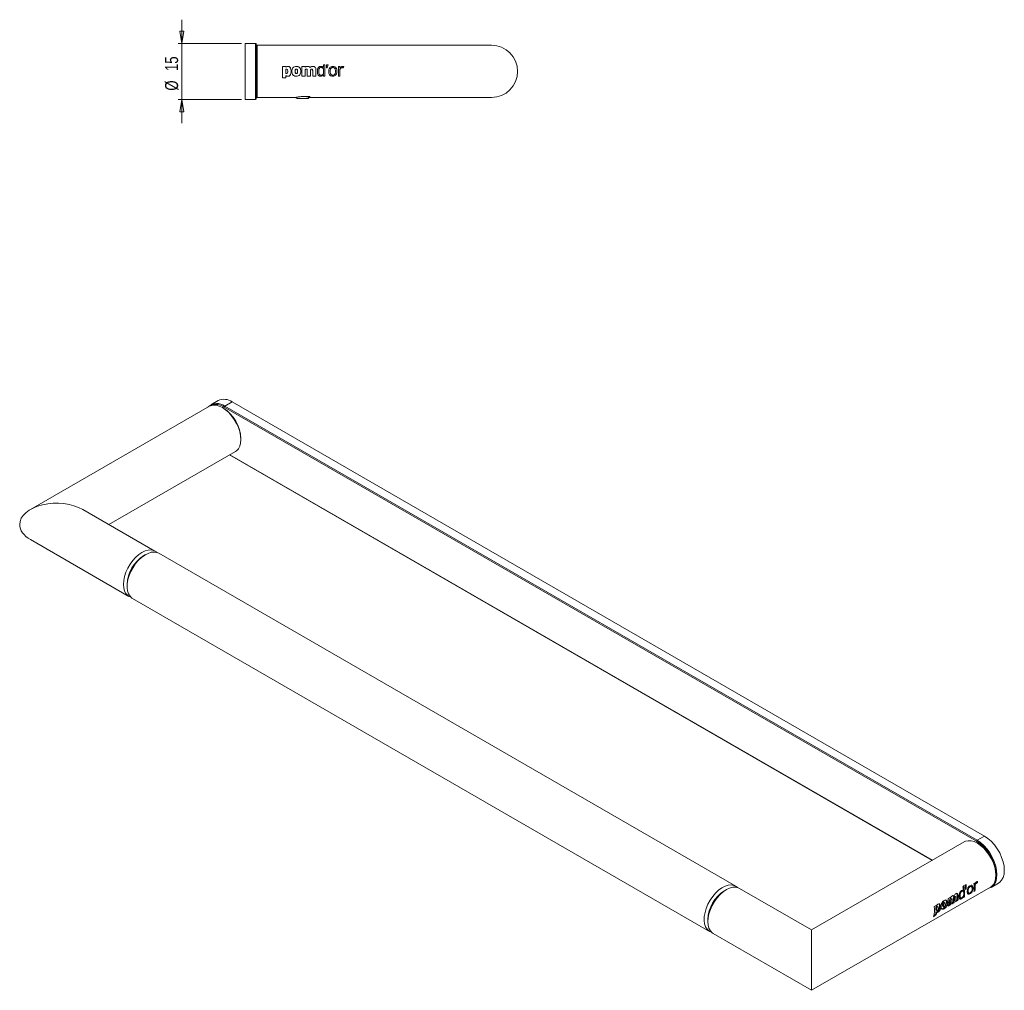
# Model space of a CAD drawing. Header units: millimetres. Extents: x 10 to 673, y 2 to 270.
# Tile 2 of 2: x 409 to 673, y 2 to 262. Entities that reach past the tile are written whole.
import ezdxf

# ---------------------------------------------------------------- set-up
doc = ezdxf.new("R2010")
doc.units = ezdxf.units.MM
doc.styles.add('SLDTEXTSTYLE0', font='TXT', dxfattribs={"width": 0.75})
doc.dimstyles.new('SLDDIMSTYLE0', dxfattribs={"dimtxt": 3.5, "dimasz": 3.302, "dimexe": 0, "dimexo": 0.0625, "dimgap": 0.875, "dimtad": 2, "dimrnd": 1e-09, "dimzin": 12, "dimdsep": 46, "dimtxsty": 'SLDTEXTSTYLE0', "dimblk1": 'CLOSED', "dimblk2": 'CLOSED', "dimsah": 1, "dimcen": 0.09, "dimadec": 0, "dimazin": 0, "dimtfac": 1, "dimtofl": 0, "dimtmove": 0, "dimatfit": 3, "dimldrblk": 'CLOSED', "dimfxl": 1, "dimtolj": 1, "dimtzin": 12, "dimarcsym": 0})

# ---------------------------------------------------------------- blocks, each defined once
blk = doc.blocks.new('_CLOSED')
at = {"color": 0, "linetype": 'ByBlock', "lineweight": -2}
for p, q in [((-1, 0.166667), (0, 0)), ((-1, 0.166667), (-1, -0.166667)), ((0, 0), (-1, -0.166667)), ((0, 0), (-1, 0))]:
    blk.add_line(p, q, dxfattribs=at)
blk = doc.blocks.new('*D2')
at = {"color": 7, "linetype": 'Continuous', "lineweight": 0}
for p, q in [((452.42, 255.43), (452.42, 261.78)), ((468.34, 255.43), (451.42, 255.43)), ((452.42, 240.43), (452.42, 255.43)), ((468.34, 240.43), (451.42, 240.43)), ((452.42, 240.43), (452.42, 234.08))]:
    blk.add_line(p, q, dxfattribs=at)
at = {"color": 7, "linetype": 'Continuous', "lineweight": 0, "xscale": 3.302, "yscale": 3.302}
for p, rotation in [((452.42, 255.43, -49.9), 270), ((452.42, 240.43, -49.9), 90)]:
    blk.add_blockref('_CLOSED', p, dxfattribs=dict(at, rotation=rotation))
at = {"color": 7, "linetype": 'Continuous', "lineweight": 0, "char_height": 3.5, "attachment_point": 1, "rotation": 90, "style": 'SLDTEXTSTYLE0'}
for s, insert in [('15', (447.9, 248.03)), ('%%c', (447.9, 242.76))]:
    blk.add_mtext(s, dxfattribs=dict(at, insert=insert))

msp = doc.modelspace()

# ---------------------------------------------------------------- linework, layer by layer
at = {"color": 7, "linetype": 'Continuous', "lineweight": 15}
for p, q in [((469.335, 240.43), (469.335, 255.43)), ((469.335, 255.43), (472.135, 255.43)), ((472.135, 240.43), (472.135, 255.43)), ((472.335, 255.23), (472.335, 240.63)), ((472.535, 254.93), (472.335, 254.73)), ((535.335, 254.93), (472.535, 254.93)), ((472.535, 240.93), (472.535, 254.93)), ((485.449, 249.214), (484.574, 249.214)), ((487.449, 248.11), (487.449, 246.66)), ((488.33, 246.66), (488.33, 248.222)), ((490.378, 249.699), (490.743, 249.699)), ((494.735, 246.66), (494.735, 248.158)), ((495.674, 248.835), (495.766, 249.204)), ((480.211, 246.16), (479.335, 246.16)), ((486.014, 246.66), (486.89, 246.66)), ((472.135, 240.43), (469.335, 240.43)), ((472.335, 241.13), (472.535, 240.93)), ((472.535, 240.93), (482.956, 240.93)), ((482.956, 240.93), (483.268, 240.628)), ((484.768, 240.654), (483.268, 240.628)), ((483.737, 241.136), (484.76, 241.154)), ((484.76, 241.154), (486.759, 241.189)), ((486.268, 240.68), (484.768, 240.654)), ((486.268, 240.68), (486.539, 240.961)), ((486.657, 240.93), (535.335, 240.93)), ((462.136, 159.712), (460.156, 158.569)), ((465.885, 159.341), (463.905, 158.198)), ((667.411, 43.003), (465.885, 159.341)), ((459.769, 158.177), (411.863, 130.522)), ((463.411, 157.748), (463.27, 157.83)), ((665.289, 41.615), (463.764, 157.953)), ((463.905, 158.198), (665.431, 41.86)), ((468.219, 149.257), (468.219, 149.421)), ((432.864, 126.48), (466.769, 146.052)), ((465.19, 145.141), (653.421, 36.477)), ((445.202, 119.357), (425.862, 130.522)), ((411.863, 122.438), (438.202, 107.232)), ((600.765, 29.552), (446.192, 118.785)), ((442.691, 118.438), (442.196, 118.153)), ((437.742, 110.437), (437.742, 109.866)), ((439.192, 106.661), (593.766, 17.427)), ((665.431, 41.86), (667.411, 43.003)), ((662.002, 41.431), (621.095, 17.816)), ((665.644, 41.002), (665.502, 41.084)), ((670.451, 32.511), (670.451, 32.674)), ((621.095, 1.65), (669.001, 29.306)), ((662.283, 29.1), (662.477, 29.952)), ((663.881, 29.439), (663.598, 29.603)), ((664.742, 30.159), (664.976, 29.988)), ((669.18, 29.24), (671.16, 30.383)), ((598.255, 28.633), (597.76, 28.348)), ((621.095, 17.816), (601.755, 28.98)), ((659.682, 26.748), (659.414, 26.903)), ((659.471, 26.771), (659.479, 26.65)), ((660.102, 25.826), (660.102, 27.101)), ((660.102, 27.101), (660.38, 26.94)), ((660.614, 27.135), (660.897, 26.972)), ((660.753, 26.586), (661.035, 26.424)), ((661.061, 28.251), (661.291, 28.119)), ((661.722, 28.141), (661.435, 28.307)), ((662.77, 28.415), (663.052, 28.252)), ((662.923, 27.862), (663.276, 27.658)), ((664.831, 28.325), (664.573, 28.176)), ((664.611, 28.429), (664.631, 28.44)), ((655.389, 24.154), (655.672, 23.991)), ((656.139, 24.583), (656.422, 24.42)), ((656.239, 24.197), (656.508, 24.042)), ((656.797, 25.094), (656.53, 25.249)), ((657.243, 25.221), (657.526, 25.057)), ((657.693, 24.436), (657.69, 24.226)), ((657.984, 24.579), (657.854, 24.305)), ((657.984, 24.603), (657.984, 24.579)), ((593.306, 20.632), (593.306, 20.061)), ((594.756, 16.856), (621.095, 1.65)), ((621.095, 1.663), (621.095, 17.815))]:
    msp.add_line(p, q, dxfattribs=at)
at = {"color": 144, "linetype": 'Continuous', "lineweight": 0}
for p, q in [((479.335, 249.214), (479.335, 246.16)), ((480.211, 249.214), (479.335, 249.214)), ((480.211, 249.034), (480.211, 249.214)), ((480.211, 247.448), (480.211, 248.426)), ((484.574, 249.214), (484.574, 246.66)), ((485.449, 249.044), (485.449, 249.214)), ((485.449, 246.66), (485.449, 248.119)), ((486.014, 248.11), (486.014, 246.66)), ((486.89, 246.66), (486.89, 248.119)), ((490.378, 249.699), (490.378, 248.927)), ((490.378, 247.292), (490.378, 248.567)), ((490.743, 246.66), (490.743, 249.699)), ((491.184, 249.699), (491.138, 248.87)), ((491.138, 248.87), (491.337, 248.87)), ((491.588, 249.699), (491.184, 249.699)), ((491.337, 248.87), (491.588, 249.699)), ((494.37, 249.214), (494.37, 246.66)), ((494.735, 249.214), (494.37, 249.214)), ((494.735, 248.898), (494.735, 249.214)), ((480.211, 246.16), (480.211, 246.83)), ((484.574, 246.66), (485.449, 246.66)), ((487.449, 246.66), (488.33, 246.66)), ((490.378, 246.971), (490.378, 246.66)), ((490.378, 246.66), (490.743, 246.66)), ((494.37, 246.66), (494.735, 246.66)), ((661.808, 28.072), (661.808, 29.677)), ((662.177, 29.778), (662.531, 29.983)), ((664.571, 30.263), (664.829, 30.411)), ((664.631, 30.268), (664.631, 30.297)), ((665.126, 30.228), (664.979, 30.334)), ((665.023, 30.522), (665.255, 30.388)), ((665.295, 30.6), (665.323, 30.746)), ((665.295, 30.6), (665.536, 30.46)), ((657.645, 26.264), (658.264, 26.621)), ((659.083, 25.238), (659.083, 26.43)), ((659.283, 26.879), (659.548, 26.726)), ((661.55, 26.662), (661.655, 26.601)), ((661.688, 26.837), (661.786, 26.78)), ((662.009, 26.695), (661.751, 26.546)), ((661.77, 26.789), (661.808, 26.811)), ((661.808, 26.811), (661.808, 27.02)), ((662.313, 28.809), (662.466, 28.721)), ((662.466, 28.721), (662.325, 28.639)), ((664.631, 28.44), (664.631, 28.608)), ((664.631, 28.44), (664.831, 28.325)), ((653.94, 24.125), (654.56, 24.483)), ((654.361, 23.954), (654.361, 23.155)), ((658.266, 24.534), (657.646, 24.177)), ((657.684, 24.43), (658.065, 24.65)), ((658.065, 24.65), (658.065, 25.842)), ((658.348, 25.588), (658.065, 25.735)), ((659.284, 25.122), (658.665, 24.765)), ((658.703, 25.018), (659.083, 25.238)), ((658.875, 24.886), (658.82, 25.086)), ((660.302, 25.71), (659.68, 25.351)), ((659.718, 25.604), (660.102, 25.826)), ((660.102, 25.826), (660.302, 25.71)), ((653.796, 21.444), (654.361, 22.031)), ((654.361, 22.031), (654.361, 22.651)), ((654.763, 22.7), (654.957, 22.589))]:
    msp.add_line(p, q, dxfattribs=at)
at = {"color": 8, "linetype": 'Continuous', "lineweight": 15}
msp.add_line((465.248, 145.175), (653.48, 36.511), dxfattribs=at)
at = {"color": 144, "linetype": 'Continuous', "lineweight": 0, "flags": 128}
for points in [[(489.687, 248.951), (489.687, 248.951)], [(492.103, 247.944), (492.103, 247.944)], [(493.587, 247.944), (493.587, 247.944)], [(489.054, 247.9), (489.054, 247.9)]]:
    msp.add_lwpolyline(points, dxfattribs=at)
at = {"color": 7, "linetype": 'Continuous', "lineweight": 15, "flags": 128}
for points in [[(459.769, 158.177), (460.087, 158.33), (460.794, 158.493), (461.576, 158.463), (462.409, 158.24), (463.269, 157.831), (464.128, 157.247), (464.962, 156.509), (465.744, 155.636), (466.451, 154.657), (467.061, 153.6), (467.556, 152.498), (467.92, 151.385), (468.143, 150.293), (468.219, 149.257), (468.143, 148.308), (467.92, 147.475), (467.556, 146.782), (467.061, 146.252), (466.769, 146.052)], [(445.662, 119.01), (445.494, 119.157), (444.884, 119.51), (444.177, 119.673), (443.395, 119.643), (442.562, 119.42), (441.702, 119.01), (440.843, 118.427), (440.009, 117.688), (439.227, 116.816), (438.521, 115.836), (437.91, 114.78), (437.416, 113.678), (437.051, 112.564), (436.828, 111.473), (436.752, 110.437), (436.828, 109.488), (437.051, 108.655), (437.416, 107.962), (437.91, 107.432), (438.521, 107.079), (438.733, 107.007)], [(446.192, 118.785), (445.702, 118.998), (444.974, 119.113), (444.176, 119.033), (443.334, 118.761), (442.472, 118.306), (441.616, 117.681), (440.794, 116.906), (440.029, 116.003), (439.345, 115.001), (438.762, 113.93), (438.3, 112.822), (437.97, 111.711), (437.784, 110.63), (437.747, 109.614), (437.861, 108.692), (438.121, 107.892), (438.52, 107.239), (439.046, 106.753), (439.192, 106.661)], [(667.411, 43.003), (668.332, 42.378), (669.224, 41.586), (670.062, 40.652), (670.82, 39.602), (671.473, 38.47), (672.003, 37.289), (672.394, 36.096), (672.633, 34.927), (672.714, 33.817), (672.633, 32.8), (672.394, 31.907), (672.003, 31.165), (671.473, 30.597), (671.16, 30.383)], [(669.001, 29.306), (669.293, 29.505), (669.788, 30.036), (670.153, 30.728), (670.376, 31.562), (670.451, 32.511), (670.376, 33.547), (670.153, 34.638), (669.788, 35.752), (669.293, 36.853), (668.683, 37.91), (667.976, 38.89), (667.194, 39.762), (666.361, 40.501), (665.501, 41.084), (664.642, 41.494), (663.809, 41.717), (663.027, 41.747), (662.32, 41.584), (662.002, 41.431)], [(665.431, 41.86), (666.352, 41.235), (667.245, 40.443), (668.082, 39.509), (668.84, 38.459), (669.493, 37.327), (670.024, 36.146), (670.414, 34.953), (670.653, 33.784), (670.734, 32.674), (670.653, 31.657), (670.414, 30.764), (670.024, 30.022), (669.493, 29.454), (668.84, 29.077), (668.37, 28.941)], [(594.296, 17.202), (594.256, 17.214), (593.619, 17.519), (593.094, 18.006), (592.694, 18.658), (592.434, 19.458), (592.321, 20.38), (592.358, 21.397), (592.544, 22.477), (592.873, 23.588), (593.336, 24.696), (593.918, 25.768), (594.602, 26.77), (595.367, 27.672), (596.19, 28.448), (597.045, 29.072), (597.907, 29.528), (598.75, 29.799), (599.547, 29.879), (600.275, 29.765), (600.912, 29.46), (601.225, 29.205)], [(601.755, 28.98), (601.437, 29.133), (600.73, 29.297), (599.949, 29.267), (599.115, 29.043), (598.256, 28.634), (597.396, 28.051), (596.563, 27.312), (595.781, 26.439), (595.074, 25.46), (594.464, 24.403), (593.969, 23.301), (593.604, 22.188), (593.381, 21.097), (593.306, 20.061), (593.381, 19.112), (593.604, 18.278), (593.969, 17.586), (594.464, 17.055), (594.756, 16.856)], [(658.065, 24.926), (658.259, 24.733), (658.29, 24.686)]]:
    msp.add_lwpolyline(points, dxfattribs=at)
at = {"color": 7, "linetype": 'Continuous', "lineweight": 15}
for centre, radius, start, end in [((472.135, 255.23), 0.2, 0, 90), ((535.335, 247.93), 7, 0, 90), ((535.335, 247.93), 7, 270, 0), ((472.135, 240.63), 0.2, 270, 0), ((461.803, 155.549), 3.381, 51.56369, 133.14122), ((463.689, 156.28), 3.768, 54.34106, 114.34848), ((464.071, 157.939), 0.307, 122.60548, 177.39452), ((447.257, 110.088), 9.521, 122.10844, 177.89694), ((665.596, 41.601), 0.307, 122.60548, 177.39452), ((659.292, 32.192), 11.17, 2.4763, 57.5237), ((653.018, 27.345), 8.825, 6.73231, 13.17567), ((602.821, 20.283), 9.521, 122.10844, 177.89694), ((654.474, 26.696), 5.911, 350.39508, 2.36632), ((656.721, 27.43), 5.107, 350.03618, 352.68955), ((655.239, 27.548), 6.594, 355.47267, 4.52733)]:
    msp.add_arc(centre, radius, start, end, dxfattribs=at)
at = {"color": 8, "linetype": 'Continuous', "lineweight": 15}
msp.add_arc((461.618, 155.025), 3.63, 53.76811, 112.15579, dxfattribs=at)
at = {"color": 144, "linetype": 'Continuous', "lineweight": 0}
for centre, radius, start, end in [((457.928, 149.032), 10.298, 2.16524, 57.82938), ((447.342, 110.039), 9.608, 122.38188, 177.6235), ((660.161, 32.285), 10.298, 2.16524, 57.82938), ((654.808, 27.755), 7.278, 351.62902, 15.49736), ((658.072, 29.213), 6.583, 350.93276, 9.17252), ((656.685, 29.206), 8.233, 6.45916, 8.41965), ((659.045, 29.307), 5.869, 350.36742, 1.91004), ((602.906, 20.234), 9.608, 122.38188, 177.6235), ((650.014, 25.401), 8.34, 7.3651, 8.41318), ((653.925, 26.329), 5.837, 350.34679, 1.55758), ((648.128, 23.099), 5.902, 342.96919, 10.01623), ((646.316, 23.264), 8.333, 7.30478, 8.41348), ((648.037, 23.392), 6.607, 356.58535, 3.51841), ((651.145, 25.214), 6.583, 350.93276, 9.17252), ((652.505, 25.514), 5.844, 350.35086, 1.62799), ((652.91, 25.744), 5.837, 350.34679, 1.55758), ((653.523, 26.102), 5.844, 350.35086, 1.62799), ((649.97, 23.204), 4.663, 344.65338, 351.59772)]:
    msp.add_arc(centre, radius, start, end, dxfattribs=at)
at = {"color": 7, "linetype": 'Continuous', "lineweight": 15}
for centre, major_axis, ratio, start_param, end_param in [((418.863, 126.48), (9.899, 0), 0.5773815, 0.7854794, 3.1415927), ((418.863, 126.48), (9.899, 0), 0.5773815, 3.1415927, 3.9270721), ((657.36, 30.669), (-1.199, 7.124), 0.7061417, 4.319209, 4.4983855)]:
    msp.add_ellipse(centre, major_axis=major_axis, ratio=ratio, start_param=start_param, end_param=end_param, dxfattribs=at)
at = {"color": 144, "linetype": 'Continuous', "lineweight": 0}
for centre, major_axis, ratio, start_param, end_param in [((654.266, 28.882), (9.2, 10.562), 0.4016932, 5.0913607, 5.1220715), ((657.383, 30.682), (-3.188, 6.239), 0.6085867, 4.0929274, 4.2721039), ((660.468, 32.462), (-1.714, 6.936), 0.6928953, 4.2543723, 4.307851), ((652.979, 28.139), (12.747, 12.569), 0.3088969, 4.4762497, 4.5285655)]:
    msp.add_ellipse(centre, major_axis=major_axis, ratio=ratio, start_param=start_param, end_param=end_param, dxfattribs=at)
for points, knots in [([(480.814, 249.268), (480.703, 249.268), (480.592, 249.249), (480.389, 249.166), (480.298, 249.102), (480.211, 249.034)], [0, 0, 0, 0, 0.5, 0.5, 1, 1, 1, 1]), ([(481.666, 247.944), (481.666, 248.092), (481.657, 248.239), (481.611, 248.53), (481.573, 248.675), (481.479, 248.874), (481.44, 248.938), (481.349, 249.053), (481.294, 249.105), (481.173, 249.187), (481.106, 249.218), (480.962, 249.259), (480.889, 249.268), (480.814, 249.268)], [0, 0, 0, 0, 0.25, 0.25, 0.5, 0.5, 0.625, 0.625, 0.75, 0.75, 0.875, 0.875, 1, 1, 1, 1]), ([(481.859, 247.939), (481.859, 247.768), (481.878, 247.599), (481.949, 247.353), (481.98, 247.273), (482.058, 247.123), (482.105, 247.051), (482.27, 246.858), (482.413, 246.758), (482.65, 246.664), (482.734, 246.641), (482.902, 246.613), (482.986, 246.606), (483.242, 246.606), (483.411, 246.633), (483.728, 246.758), (483.873, 246.858), (484.094, 247.115), (484.172, 247.271), (484.268, 247.595), (484.287, 247.768), (484.287, 247.939)], [0, 0, 0, 0, 0.125, 0.125, 0.1875, 0.1875, 0.25, 0.25, 0.375, 0.375, 0.4375, 0.4375, 0.5, 0.5, 0.625, 0.625, 0.75, 0.75, 0.875, 0.875, 1, 1, 1, 1]), ([(483.416, 247.939), (483.416, 248.006), (483.414, 248.072), (483.399, 248.204), (483.387, 248.27), (483.342, 248.395), (483.308, 248.456), (483.205, 248.539), (483.137, 248.557), (483.004, 248.557), (482.935, 248.539), (482.833, 248.455), (482.799, 248.394), (482.733, 248.207), (482.725, 248.072), (482.725, 247.939)], [0, 0, 0, 0, 0.125, 0.125, 0.25, 0.25, 0.375, 0.375, 0.5, 0.5, 0.625, 0.625, 0.75, 0.75, 1, 1, 1, 1]), ([(482.725, 247.939), (482.725, 248.372), (482.842, 248.557), (483.071, 248.557), (483.299, 248.557), (483.416, 248.372), (483.416, 247.939)], [2, 2, 2, 2, 3, 3, 3, 4, 4, 4, 4]), ([(482.725, 247.939), (482.725, 247.873), (482.728, 247.806), (482.743, 247.674), (482.756, 247.608), (482.8, 247.483), (482.834, 247.422), (482.936, 247.336), (483.005, 247.317), (483.137, 247.317), (483.206, 247.337), (483.308, 247.422), (483.341, 247.483), (483.408, 247.671), (483.416, 247.806), (483.416, 247.939)], [0, 0, 0, 0, 0.125, 0.125, 0.25, 0.25, 0.375, 0.375, 0.5, 0.5, 0.625, 0.625, 0.75, 0.75, 1, 1, 1, 1]), ([(483.416, 247.939), (483.416, 247.516), (483.299, 247.317), (483.071, 247.317), (482.842, 247.317), (482.725, 247.516), (482.725, 247.939)], [0, 0, 0, 0, 1, 1, 1, 2, 2, 2, 2]), ([(486.058, 249.268), (485.946, 249.268), (485.835, 249.249), (485.63, 249.173), (485.535, 249.114), (485.449, 249.044)], [0, 0, 0, 0, 0.5, 0.5, 1, 1, 1, 1]), ([(485.449, 248.119), (485.449, 248.167), (485.451, 248.215), (485.464, 248.309), (485.475, 248.356), (485.516, 248.442), (485.549, 248.48), (485.635, 248.522), (485.684, 248.528), (485.732, 248.528)], [0, 0, 0, 0, 0.25, 0.25, 0.5, 0.5, 0.75, 0.75, 1, 1, 1, 1]), ([(485.732, 248.528), (485.78, 248.528), (485.829, 248.521), (485.915, 248.476), (485.948, 248.437), (485.988, 248.349), (485.999, 248.301), (486.012, 248.206), (486.014, 248.158), (486.014, 248.11)], [0, 0, 0, 0, 0.25, 0.25, 0.5, 0.5, 0.75, 0.75, 1, 1, 1, 1]), ([(486.763, 248.981), (486.674, 249.078), (486.567, 249.158), (486.322, 249.252), (486.19, 249.268), (486.058, 249.268)], [0, 0, 0, 0, 0.5, 0.5, 1, 1, 1, 1]), ([(486.89, 248.119), (486.89, 248.167), (486.892, 248.215), (486.904, 248.309), (486.915, 248.356), (486.956, 248.442), (486.99, 248.48), (487.075, 248.522), (487.124, 248.528), (487.172, 248.528)], [0, 0, 0, 0, 0.25, 0.25, 0.5, 0.5, 0.75, 0.75, 1, 1, 1, 1]), ([(489.658, 249.268), (489.578, 249.268), (489.501, 249.257), (489.349, 249.215), (489.277, 249.182), (489.079, 249.057), (488.972, 248.935), (488.819, 248.664), (488.769, 248.514), (488.707, 248.208), (488.694, 248.053), (488.694, 247.896)], [0, 0, 0, 0, 0.125, 0.125, 0.25, 0.25, 0.5, 0.5, 0.75, 0.75, 1, 1, 1, 1]), ([(490.378, 248.927), (490.287, 249.03), (490.18, 249.121), (489.996, 249.21), (489.929, 249.233), (489.795, 249.261), (489.727, 249.268), (489.658, 249.268)], [0, 0, 0, 0, 0.5, 0.5, 0.75, 0.75, 1, 1, 1, 1]), ([(490.378, 248.567), (490.302, 248.682), (490.2, 248.779), (489.962, 248.914), (489.826, 248.951), (489.687, 248.951)], [0, 0, 0, 0, 0.5, 0.5, 1, 1, 1, 1]), ([(492.103, 247.944), (492.103, 247.825), (492.111, 247.708), (492.157, 247.479), (492.194, 247.364), (492.312, 247.159), (492.394, 247.07), (492.602, 246.95), (492.722, 246.923), (492.96, 246.922), (493.079, 246.948), (493.287, 247.066), (493.371, 247.155), (493.491, 247.359), (493.53, 247.474), (493.577, 247.705), (493.587, 247.825), (493.587, 247.944)], [0, 0, 0, 0, 0.125, 0.125, 0.25, 0.25, 0.375, 0.375, 0.5, 0.5, 0.625, 0.625, 0.75, 0.75, 0.875, 0.875, 1, 1, 1, 1]), ([(495.367, 249.268), (495.238, 249.268), (495.112, 249.23), (494.892, 249.1), (494.798, 249.009), (494.735, 248.898)], [0, 0, 0, 0, 0.5, 0.5, 1, 1, 1, 1]), ([(494.735, 248.158), (494.735, 248.248), (494.741, 248.337), (494.775, 248.512), (494.802, 248.599), (494.89, 248.754), (494.953, 248.823), (495.108, 248.912), (495.199, 248.932), (495.289, 248.932)], [0, 0, 0, 0, 0.25, 0.25, 0.5, 0.5, 0.75, 0.75, 1, 1, 1, 1]), ([(495.289, 248.932), (495.356, 248.932), (495.424, 248.926), (495.554, 248.894), (495.615, 248.868), (495.674, 248.835)], [0, 0, 0, 0, 0.5, 0.5, 1, 1, 1, 1]), ([(495.766, 249.204), (495.704, 249.232), (495.637, 249.247), (495.503, 249.265), (495.435, 249.268), (495.367, 249.268)], [0, 0, 0, 0, 0.5, 0.5, 1, 1, 1, 1]), ([(480.211, 246.83), (480.294, 246.767), (480.381, 246.708), (480.571, 246.628), (480.675, 246.606), (480.78, 246.606)], [0, 0, 0, 0, 0.5, 0.5, 1, 1, 1, 1]), ([(488.694, 247.896), (488.694, 247.746), (488.705, 247.599), (488.761, 247.309), (488.806, 247.165), (488.951, 246.907), (489.055, 246.792), (489.309, 246.642), (489.459, 246.606), (489.609, 246.606)], [0, 0, 0, 0, 0.25, 0.25, 0.5, 0.5, 0.75, 0.75, 1, 1, 1, 1]), ([(489.054, 247.9), (489.054, 247.79), (489.061, 247.681), (489.098, 247.465), (489.127, 247.357), (489.225, 247.16), (489.296, 247.069), (489.479, 246.95), (489.59, 246.922), (489.702, 246.922)], [0, 0, 0, 0, 0.25, 0.25, 0.5, 0.5, 0.75, 0.75, 1, 1, 1, 1]), ([(489.609, 246.606), (489.757, 246.606), (489.903, 246.64), (490.164, 246.769), (490.278, 246.864), (490.378, 246.971)], [0, 0, 0, 0, 0.5, 0.5, 1, 1, 1, 1]), ([(489.702, 246.922), (489.836, 246.922), (489.968, 246.961), (490.197, 247.095), (490.294, 247.188), (490.378, 247.292)], [0, 0, 0, 0, 0.5, 0.5, 1, 1, 1, 1]), ([(486.656, 240.93), (486.636, 240.935), (486.596, 240.947), (486.286, 241.027), (485.821, 241.119), (485.235, 241.186), (484.626, 241.195), (484.057, 241.147), (483.566, 241.067), (483.207, 240.982), (483.015, 240.93), (483.034, 240.935), (483.04, 240.937)], [0, 0, 0, 0, 0.1076999, 0.2153141, 0.3263789, 0.4327356, 0.5377505, 0.6333006, 0.7349608, 0.8404759, 0.9500544, 1, 1, 1, 1]), ([(662.791, 28.093), (662.791, 28.226), (662.799, 28.367), (662.843, 28.667), (662.879, 28.823), (662.964, 29.052), (662.996, 29.125), (663.072, 29.267), (663.115, 29.335), (663.256, 29.518), (663.366, 29.617), (663.596, 29.753), (663.715, 29.793), (663.885, 29.795), (663.939, 29.785), (664.04, 29.748), (664.087, 29.719), (664.209, 29.611), (664.268, 29.508), (664.343, 29.278), (664.359, 29.148), (664.36, 29.014)], [0, 0, 0, 0, 0.125, 0.125, 0.25, 0.25, 0.3125, 0.3125, 0.375, 0.375, 0.5, 0.5, 0.625, 0.625, 0.6875, 0.6875, 0.75, 0.75, 0.875, 0.875, 1, 1, 1, 1]), ([(664.36, 29.014), (664.36, 28.88), (664.344, 28.743), (664.27, 28.459), (664.212, 28.315), (664.091, 28.106), (664.046, 28.039), (663.948, 27.91), (663.894, 27.847), (663.726, 27.677), (663.605, 27.583), (663.374, 27.446), (663.263, 27.402), (663.118, 27.388), (663.074, 27.392), (662.997, 27.418), (662.963, 27.44), (662.878, 27.529), (662.842, 27.62), (662.799, 27.833), (662.791, 27.959), (662.791, 28.093)], [0, 0, 0, 0, 0.125, 0.125, 0.25, 0.25, 0.3125, 0.3125, 0.375, 0.375, 0.5, 0.5, 0.625, 0.625, 0.6875, 0.6875, 0.75, 0.75, 0.875, 0.875, 1, 1, 1, 1]), ([(664.077, 29.178), (664.072, 29.283), (664.062, 29.479), (664.005, 29.682), (663.941, 29.75), (663.923, 29.768)], [0, 0, 0, 0, 0.458451, 0.8539859, 1, 1, 1, 1]), ([(664.866, 30.132), (664.9, 30.256), (664.956, 30.375), (665.094, 30.579), (665.178, 30.665), (665.269, 30.718)], [0, 0, 0, 0, 0.5, 0.5, 1, 1, 1, 1]), ([(665.255, 30.388), (665.191, 30.351), (665.129, 30.297), (665.028, 30.157), (664.99, 30.071), (664.939, 29.901), (664.925, 29.816), (664.91, 29.654), (664.909, 29.577), (664.911, 29.502)], [0, 0, 0, 0, 0.25, 0.25, 0.5, 0.5, 0.75, 0.75, 1, 1, 1, 1]), ([(665.269, 30.718), (665.317, 30.745), (665.366, 30.77), (665.463, 30.809), (665.513, 30.823), (665.56, 30.824)], [0, 0, 0, 0, 0.5, 0.5, 1, 1, 1, 1]), ([(658.285, 26.47), (658.337, 26.567), (658.397, 26.658), (658.532, 26.81), (658.608, 26.872), (658.687, 26.917)], [0, 0, 0, 0, 0.5, 0.5, 1, 1, 1, 1]), ([(659.221, 26.951), (659.286, 27.069), (659.357, 27.185), (659.521, 27.377), (659.615, 27.453), (659.712, 27.509)], [0, 0, 0, 0, 0.5, 0.5, 1, 1, 1, 1]), ([(659.548, 26.726), (659.514, 26.706), (659.48, 26.681), (659.422, 26.611), (659.4, 26.565), (659.375, 26.475), (659.37, 26.431), (659.364, 26.347), (659.363, 26.307), (659.364, 26.268)], [0, 0, 0, 0, 0.25, 0.25, 0.5, 0.5, 0.75, 0.75, 1, 1, 1, 1]), ([(661.2, 26.193), (661.147, 26.162), (661.096, 26.138), (660.998, 26.106), (660.953, 26.099), (660.832, 26.105), (660.772, 26.148), (660.693, 26.286), (660.671, 26.379), (660.646, 26.585), (660.642, 26.699), (660.642, 26.821)], [0, 0, 0, 0, 0.125, 0.125, 0.25, 0.25, 0.5, 0.5, 0.75, 0.75, 1, 1, 1, 1]), ([(661.786, 26.78), (661.705, 26.657), (661.613, 26.54), (661.463, 26.388), (661.41, 26.341), (661.305, 26.258), (661.252, 26.223), (661.2, 26.193)], [0, 0, 0, 0, 0.5, 0.5, 0.75, 0.75, 1, 1, 1, 1]), ([(661.232, 28.387), (661.331, 28.444), (661.432, 28.475), (661.574, 28.471), (661.62, 28.461), (661.705, 28.428), (661.745, 28.406), (661.782, 28.379)], [0, 0, 0, 0, 0.5, 0.5, 0.75, 0.75, 1, 1, 1, 1]), ([(661.812, 27.027), (661.746, 26.912), (661.669, 26.8), (661.539, 26.653), (661.492, 26.607), (661.398, 26.528), (661.351, 26.494), (661.303, 26.467)], [0, 0, 0, 0, 0.5, 0.5, 0.75, 0.75, 1, 1, 1, 1]), ([(654.766, 24.011), (654.765, 24.016), (654.763, 24.075), (654.745, 24.144), (654.704, 24.198), (654.668, 24.211), (654.626, 24.204), (654.596, 24.189), (654.581, 24.18)], [0, 0, 0, 0, 0.04253936, 0.46148905, 0.60982651, 0.73788343, 0.86344086, 1, 1, 1, 1]), ([(654.582, 24.323), (654.636, 24.418), (654.692, 24.513), (654.824, 24.669), (654.9, 24.732), (654.979, 24.777)], [0, 0, 0, 0, 0.5, 0.5, 1, 1, 1, 1]), ([(654.631, 23.798), (654.661, 23.846), (654.693, 23.893), (654.764, 23.972), (654.804, 24.005), (654.844, 24.028)], [0, 0, 0, 0, 0.5, 0.5, 1, 1, 1, 1]), ([(654.844, 24.028), (654.868, 24.042), (654.891, 24.052), (654.935, 24.057), (654.956, 24.051), (655.004, 24.013), (655.021, 23.967), (655.056, 23.825), (655.06, 23.719), (655.06, 23.614)], [0, 0, 0, 0, 0.125, 0.125, 0.25, 0.25, 0.5, 0.5, 1, 1, 1, 1]), ([(658.249, 24.569), (658.226, 24.546), (658.155, 24.476), (657.976, 24.364), (657.792, 24.264), (657.671, 24.219), (657.647, 24.209)], [0, 0, 0, 0, 0.173515, 0.5398404, 0.9061852, 1, 1, 1, 1]), ([(658.065, 25.444), (658.104, 25.42), (658.214, 25.35), (658.377, 25.18), (658.496, 25.019), (658.443, 24.908), (658.437, 24.895)], [0, 0, 0, 0, 0.1421635, 0.4044819, 0.9275939, 1, 1, 1, 1]), ([(658.529, 26.138), (658.495, 26.119), (658.461, 26.094), (658.403, 26.023), (658.382, 25.977), (658.357, 25.887), (658.351, 25.843), (658.345, 25.76), (658.345, 25.719), (658.346, 25.68)], [0, 0, 0, 0, 0.25, 0.25, 0.5, 0.5, 0.75, 0.75, 1, 1, 1, 1]), ([(658.745, 25.902), (658.744, 25.942), (658.742, 25.981), (658.729, 26.056), (658.72, 26.092), (658.687, 26.149), (658.662, 26.169), (658.599, 26.172), (658.564, 26.158), (658.529, 26.138)], [0, 0, 0, 0, 0.25, 0.25, 0.5, 0.5, 0.75, 0.75, 1, 1, 1, 1]), ([(660.736, 26.23), (660.751, 26.227), (660.828, 26.207), (660.927, 26.261), (661.006, 26.304)], [0, 0, 0, 0, 0.1913071, 1, 1, 1, 1]), ([(654.957, 22.589), (654.883, 22.546), (654.812, 22.519), (654.688, 22.501), (654.634, 22.51), (654.582, 22.523)], [0, 0, 0, 0, 0.5, 0.5, 1, 1, 1, 1]), ([(654.849, 23.033), (654.808, 23.009), (654.767, 22.993), (654.695, 22.983), (654.662, 22.989), (654.632, 22.999)], [0, 0, 0, 0, 0.5, 0.5, 1, 1, 1, 1]), ([(655.06, 23.614), (655.06, 23.515), (655.055, 23.415), (655.02, 23.257), (655.002, 23.202), (654.955, 23.123), (654.935, 23.099), (654.892, 23.06), (654.871, 23.045), (654.849, 23.033)], [0, 0, 0, 0, 0.5, 0.5, 0.75, 0.75, 0.875, 0.875, 1, 1, 1, 1])]:
    msp.add_open_spline(points, degree=3, knots=knots, dxfattribs=at)
for points in [[(480.211, 248.426), (480.303, 248.499), (480.396, 248.548), (480.522, 248.548)], [(480.522, 248.548), (480.707, 248.548), (480.8, 248.426), (480.8, 247.915)], [(480.814, 249.268), (481.19, 249.268), (481.497, 249.04), (481.615, 248.489)], [(488.694, 247.896), (488.694, 248.801), (489.123, 249.268), (489.658, 249.268)], [(489.687, 248.951), (489.856, 248.951), (490.008, 248.898), (490.134, 248.813)], [(495.289, 248.932), (494.934, 248.932), (494.735, 248.645), (494.735, 248.158)], [(480.527, 247.326), (480.391, 247.326), (480.303, 247.375), (480.211, 247.448)], [(480.8, 247.915), (480.8, 247.438), (480.707, 247.326), (480.527, 247.326)], [(489.609, 246.606), (489.098, 246.606), (488.694, 246.995), (488.694, 247.896)], [(490.378, 246.971), (490.198, 246.776), (489.955, 246.606), (489.609, 246.606)], [(664.631, 29.664), (664.631, 29.974), (664.716, 30.234), (664.873, 30.403)], [(659.083, 26.43), (659.083, 26.692), (659.156, 26.805), (659.283, 26.879)], [(654.581, 24.18), (654.492, 24.129), (654.426, 24.051), (654.361, 23.954)], [(658.065, 25.842), (658.065, 26.104), (658.137, 26.217), (658.265, 26.291)], [(658.265, 26.291), (658.388, 26.362), (658.464, 26.335), (658.464, 26.065)], [(654.361, 23.155), (654.426, 23.134), (654.488, 23.13), (654.584, 23.185)], [(654.361, 22.651), (654.461, 22.621), (654.584, 22.597), (654.763, 22.7)]]:
    msp.add_open_spline(points, degree=3, dxfattribs=at)
at = {"color": 7, "linetype": 'Continuous', "lineweight": 15}
for points, knots in [([(480.78, 246.606), (480.857, 246.606), (480.932, 246.614), (481.08, 246.651), (481.151, 246.68), (481.278, 246.76), (481.336, 246.811), (481.433, 246.927), (481.474, 246.992), (481.572, 247.195), (481.61, 247.344), (481.657, 247.641), (481.666, 247.792), (481.666, 247.944)], [0, 0, 0, 0, 0.125, 0.125, 0.25, 0.25, 0.375, 0.375, 0.5, 0.5, 0.75, 0.75, 1, 1, 1, 1]), ([(484.287, 247.939), (484.287, 248.111), (484.269, 248.279), (484.198, 248.526), (484.167, 248.605), (484.089, 248.755), (484.041, 248.827), (483.876, 249.019), (483.732, 249.118), (483.494, 249.21), (483.411, 249.233), (483.243, 249.261), (483.159, 249.267), (482.903, 249.268), (482.734, 249.243), (482.415, 249.121), (482.27, 249.021), (482.049, 248.765), (481.972, 248.608), (481.878, 248.283), (481.859, 248.111), (481.859, 247.939)], [0, 0, 0, 0, 0.125, 0.125, 0.1875, 0.1875, 0.25, 0.25, 0.375, 0.375, 0.4375, 0.4375, 0.5, 0.5, 0.625, 0.625, 0.75, 0.75, 0.875, 0.875, 1, 1, 1, 1]), ([(487.507, 249.268), (487.37, 249.268), (487.233, 249.245), (486.982, 249.145), (486.869, 249.067), (486.763, 248.981)], [0, 0, 0, 0, 0.5, 0.5, 1, 1, 1, 1]), ([(487.172, 248.528), (487.22, 248.528), (487.269, 248.522), (487.354, 248.476), (487.386, 248.436), (487.425, 248.348), (487.435, 248.301), (487.447, 248.206), (487.449, 248.158), (487.449, 248.11)], [0, 0, 0, 0, 0.25, 0.25, 0.5, 0.5, 0.75, 0.75, 1, 1, 1, 1]), ([(488.33, 248.222), (488.33, 248.349), (488.321, 248.475), (488.273, 248.724), (488.233, 248.846), (488.095, 249.061), (487.996, 249.147), (487.821, 249.224), (487.759, 249.241), (487.635, 249.263), (487.571, 249.268), (487.507, 249.268)], [0, 0, 0, 0, 0.25, 0.25, 0.5, 0.5, 0.75, 0.75, 0.875, 0.875, 1, 1, 1, 1]), ([(489.687, 248.951), (489.571, 248.951), (489.455, 248.921), (489.268, 248.784), (489.203, 248.683), (489.116, 248.471), (489.091, 248.358), (489.06, 248.131), (489.054, 248.016), (489.054, 247.9)], [0, 0, 0, 0, 0.25, 0.25, 0.5, 0.5, 0.75, 0.75, 1, 1, 1, 1]), ([(493.951, 247.954), (493.951, 248.117), (493.935, 248.278), (493.852, 248.593), (493.785, 248.743), (493.639, 248.936), (493.583, 248.994), (493.458, 249.095), (493.388, 249.138), (493.167, 249.239), (493.003, 249.269), (492.676, 249.266), (492.515, 249.231), (492.223, 249.089), (492.096, 248.982), (491.902, 248.724), (491.835, 248.574), (491.75, 248.262), (491.733, 248.098), (491.733, 247.934)], [0, 0, 0, 0, 0.125, 0.125, 0.25, 0.25, 0.3125, 0.3125, 0.375, 0.375, 0.5, 0.5, 0.625, 0.625, 0.75, 0.75, 0.875, 0.875, 1, 1, 1, 1]), ([(491.733, 247.934), (491.733, 247.77), (491.749, 247.609), (491.832, 247.292), (491.899, 247.141), (492.045, 246.946), (492.1, 246.887), (492.225, 246.784), (492.295, 246.74), (492.515, 246.636), (492.68, 246.605), (493.008, 246.608), (493.171, 246.644), (493.463, 246.79), (493.589, 246.899), (493.782, 247.16), (493.849, 247.311), (493.934, 247.625), (493.951, 247.79), (493.951, 247.954)], [0, 0, 0, 0, 0.125, 0.125, 0.25, 0.25, 0.3125, 0.3125, 0.375, 0.375, 0.5, 0.5, 0.625, 0.625, 0.75, 0.75, 0.875, 0.875, 1, 1, 1, 1]), ([(493.587, 247.944), (493.587, 248.062), (493.578, 248.179), (493.531, 248.408), (493.493, 248.522), (493.372, 248.724), (493.287, 248.812), (493.082, 248.925), (492.963, 248.951), (492.785, 248.951), (492.726, 248.946), (492.612, 248.919), (492.555, 248.898), (492.401, 248.814), (492.316, 248.726), (492.195, 248.523), (492.158, 248.41), (492.111, 248.179), (492.103, 248.062), (492.103, 247.944)], [0, 0, 0, 0, 0.125, 0.125, 0.25, 0.25, 0.375, 0.375, 0.5, 0.5, 0.5625, 0.5625, 0.625, 0.625, 0.75, 0.75, 0.875, 0.875, 1, 1, 1, 1]), ([(663.052, 28.252), (663.052, 28.348), (663.056, 28.448), (663.08, 28.659), (663.1, 28.771), (663.171, 28.994), (663.223, 29.105), (663.357, 29.287), (663.439, 29.358), (663.565, 29.431), (663.607, 29.45), (663.691, 29.473), (663.733, 29.478), (663.85, 29.467), (663.918, 29.425), (664.018, 29.301), (664.051, 29.221), (664.093, 29.047), (664.102, 28.954), (664.102, 28.857)], [0, 0, 0, 0, 0.125, 0.125, 0.25, 0.25, 0.375, 0.375, 0.5, 0.5, 0.5625, 0.5625, 0.625, 0.625, 0.75, 0.75, 0.875, 0.875, 1, 1, 1, 1]), ([(663.627, 29.569), (663.589, 29.59), (663.498, 29.639), (663.369, 29.576), (663.293, 29.539)], [0, 0, 0, 0, 0.4148079, 1, 1, 1, 1]), ([(665.536, 30.46), (665.492, 30.466), (665.445, 30.463), (665.35, 30.438), (665.302, 30.416), (665.255, 30.388)], [0, 0, 0, 0, 0.5, 0.5, 1, 1, 1, 1]), ([(658.687, 26.917), (658.78, 26.971), (658.874, 27.011), (659.061, 27.028), (659.147, 27), (659.221, 26.951)], [0, 0, 0, 0, 0.5, 0.5, 1, 1, 1, 1]), ([(659.283, 26.879), (659.304, 26.89), (659.344, 26.91), (659.392, 26.918), (659.408, 26.903), (659.412, 26.9)], [0, 0, 0, 0, 0.4546596, 0.8628707, 1, 1, 1, 1]), ([(659.76, 26.488), (659.759, 26.528), (659.757, 26.567), (659.745, 26.641), (659.736, 26.677), (659.704, 26.735), (659.68, 26.756), (659.617, 26.76), (659.582, 26.746), (659.548, 26.726)], [0, 0, 0, 0, 0.25, 0.25, 0.5, 0.5, 0.75, 0.75, 1, 1, 1, 1]), ([(659.712, 27.509), (659.802, 27.561), (659.894, 27.597), (660.073, 27.601), (660.154, 27.565), (660.274, 27.433), (660.313, 27.344), (660.364, 27.15), (660.376, 27.047), (660.38, 26.94)], [0, 0, 0, 0, 0.25, 0.25, 0.5, 0.5, 0.75, 0.75, 1, 1, 1, 1]), ([(660.102, 27.101), (660.099, 27.194), (660.095, 27.366), (660.035, 27.563), (659.972, 27.669), (659.922, 27.684), (659.92, 27.684)], [0, 0, 0, 0, 0.38295109, 0.70550264, 0.98601224, 1, 1, 1, 1]), ([(660.632, 26.878), (660.646, 26.815), (660.673, 26.699), (660.73, 26.588), (660.783, 26.575), (660.792, 26.573)], [0, 0, 0, 0, 0.4978404, 0.9152517, 1, 1, 1, 1]), ([(660.642, 26.821), (660.643, 26.949), (660.649, 27.082), (660.679, 27.363), (660.704, 27.513), (660.789, 27.811), (660.849, 27.961), (661.015, 28.219), (661.12, 28.322), (661.232, 28.387)], [0, 0, 0, 0, 0.25, 0.25, 0.5, 0.5, 0.75, 0.75, 1, 1, 1, 1]), ([(660.897, 26.972), (660.897, 27.066), (660.9, 27.162), (660.914, 27.364), (660.926, 27.471), (660.974, 27.687), (661.011, 27.801), (661.13, 27.997), (661.209, 28.071), (661.291, 28.119)], [0, 0, 0, 0, 0.25, 0.25, 0.5, 0.5, 0.75, 0.75, 1, 1, 1, 1]), ([(661.303, 26.467), (661.224, 26.422), (661.149, 26.397), (661.03, 26.413), (660.987, 26.454), (660.932, 26.567), (660.917, 26.639), (660.899, 26.796), (660.897, 26.882), (660.897, 26.972)], [0, 0, 0, 0, 0.25, 0.25, 0.5, 0.5, 0.75, 0.75, 1, 1, 1, 1]), ([(661.468, 28.283), (661.462, 28.288), (661.422, 28.321), (661.29, 28.344), (661.149, 28.287), (661.061, 28.251)], [0, 0, 0, 0, 0.062898, 0.4169015, 1, 1, 1, 1]), ([(661.291, 28.119), (661.389, 28.175), (661.49, 28.198), (661.67, 28.177), (661.751, 28.135), (661.812, 28.068)], [0, 0, 0, 0, 0.5, 0.5, 1, 1, 1, 1]), ([(662.807, 28.075), (662.831, 27.992), (662.862, 27.886), (662.947, 27.861), (662.965, 27.856)], [0, 0, 0, 0, 0.78890703, 1, 1, 1, 1]), ([(664.102, 28.857), (664.102, 28.76), (664.093, 28.662), (664.053, 28.461), (664.02, 28.355), (663.922, 28.147), (663.856, 28.045), (663.699, 27.869), (663.611, 27.8), (663.443, 27.702), (663.361, 27.672), (663.225, 27.677), (663.173, 27.711), (663.103, 27.821), (663.082, 27.896), (663.057, 28.061), (663.053, 28.154), (663.052, 28.252)], [0, 0, 0, 0, 0.125, 0.125, 0.25, 0.25, 0.375, 0.375, 0.5, 0.5, 0.625, 0.625, 0.75, 0.75, 0.875, 0.875, 1, 1, 1, 1]), ([(655.672, 23.991), (655.673, 23.867), (655.663, 23.742), (655.617, 23.488), (655.58, 23.357), (655.492, 23.16), (655.457, 23.095), (655.376, 22.968), (655.329, 22.906), (655.229, 22.795), (655.175, 22.744), (655.066, 22.657), (655.011, 22.62), (654.957, 22.589)], [0, 0, 0, 0, 0.25, 0.25, 0.5, 0.5, 0.625, 0.625, 0.75, 0.75, 0.875, 0.875, 1, 1, 1, 1]), ([(654.979, 24.777), (655.085, 24.838), (655.195, 24.863), (655.389, 24.816), (655.468, 24.744), (655.58, 24.565), (655.617, 24.456), (655.662, 24.231), (655.672, 24.112), (655.672, 23.991)], [0, 0, 0, 0, 0.25, 0.25, 0.5, 0.5, 0.75, 0.75, 1, 1, 1, 1]), ([(655.389, 24.154), (655.386, 24.283), (655.38, 24.512), (655.302, 24.764), (655.228, 24.91), (655.161, 24.924), (655.154, 24.925)], [0, 0, 0, 0, 0.3986944, 0.71418979, 0.96863921, 1, 1, 1, 1]), ([(655.779, 23.553), (655.862, 23.526), (656.038, 23.468), (656.385, 23.618), (656.727, 23.873), (656.99, 24.219), (657.144, 24.564), (657.229, 24.894), (657.238, 25.107), (657.243, 25.221)], [0, 0, 0, 0, 0.148017, 0.3146053, 0.4814526, 0.6365558, 0.7440724, 0.8629411, 1, 1, 1, 1]), ([(655.809, 24.066), (655.809, 24.206), (655.817, 24.354), (655.854, 24.592), (655.871, 24.672), (655.914, 24.833), (655.941, 24.915), (656.039, 25.15), (656.129, 25.297), (656.285, 25.476), (656.341, 25.53), (656.456, 25.623), (656.515, 25.664), (656.696, 25.768), (656.819, 25.814), (657.06, 25.835), (657.174, 25.806), (657.356, 25.673), (657.424, 25.57), (657.508, 25.333), (657.526, 25.197), (657.526, 25.057)], [0, 0, 0, 0, 0.125, 0.125, 0.1875, 0.1875, 0.25, 0.25, 0.375, 0.375, 0.4375, 0.4375, 0.5, 0.5, 0.625, 0.625, 0.75, 0.75, 0.875, 0.875, 1, 1, 1, 1]), ([(657.526, 25.057), (657.526, 24.917), (657.509, 24.775), (657.446, 24.551), (657.419, 24.477), (657.352, 24.328), (657.312, 24.254), (657.177, 24.04), (657.063, 23.907), (656.884, 23.74), (656.822, 23.689), (656.699, 23.599), (656.639, 23.56), (656.458, 23.455), (656.342, 23.405), (656.133, 23.368), (656.043, 23.384), (655.912, 23.49), (655.869, 23.578), (655.819, 23.796), (655.809, 23.926), (655.809, 24.066)], [0, 0, 0, 0, 0.125, 0.125, 0.1875, 0.1875, 0.25, 0.25, 0.375, 0.375, 0.4375, 0.4375, 0.5, 0.5, 0.625, 0.625, 0.75, 0.75, 0.875, 0.875, 1, 1, 1, 1]), ([(656.53, 25.248), (656.517, 25.254), (656.491, 25.265), (656.439, 25.257), (656.383, 25.231), (656.327, 25.192), (656.275, 25.14), (656.232, 25.076), (656.182, 24.967), (656.144, 24.794), (656.141, 24.66), (656.139, 24.583)], [0, 0, 0, 0, 0.069989, 0.1432659, 0.2224515, 0.3016353, 0.3749081, 0.4481404, 0.5277385, 0.7261074, 1, 1, 1, 1]), ([(656.139, 24.583), (656.14, 24.508), (656.143, 24.378), (656.184, 24.254), (656.221, 24.204), (656.238, 24.199), (656.24, 24.198)], [0, 0, 0, 0, 0.4827175, 0.8400753, 0.9848397, 1, 1, 1, 1]), ([(656.422, 24.42), (656.422, 24.474), (656.423, 24.53), (656.43, 24.645), (656.437, 24.705), (656.463, 24.828), (656.484, 24.894), (656.552, 25.006), (656.599, 25.05), (656.693, 25.104), (656.743, 25.116), (656.82, 25.087), (656.848, 25.05), (656.902, 24.919), (656.91, 24.81), (656.91, 24.702)], [0, 0, 0, 0, 0.125, 0.125, 0.25, 0.25, 0.375, 0.375, 0.5, 0.5, 0.625, 0.625, 0.75, 0.75, 1, 1, 1, 1]), ([(656.91, 24.702), (656.91, 24.647), (656.908, 24.592), (656.894, 24.48), (656.884, 24.422), (656.847, 24.304), (656.82, 24.242), (656.743, 24.134), (656.694, 24.09), (656.6, 24.036), (656.553, 24.024), (656.485, 24.049), (656.465, 24.084), (656.425, 24.206), (656.422, 24.311), (656.422, 24.42)], [0, 0, 0, 0, 0.125, 0.125, 0.25, 0.25, 0.375, 0.375, 0.5, 0.5, 0.625, 0.625, 0.75, 0.75, 1, 1, 1, 1]), ([(657.243, 25.221), (657.239, 25.331), (657.231, 25.536), (657.14, 25.755), (657.061, 25.886), (656.996, 25.896), (656.994, 25.896)], [0, 0, 0, 0, 0.3755058, 0.6988067, 0.9898051, 1, 1, 1, 1]), ([(658.423, 25.113), (658.383, 25.161), (658.301, 25.257), (658.135, 25.34), (658.051, 25.382)], [0, 0, 0, 0, 0.49225025, 1, 1, 1, 1])]:
    msp.add_open_spline(points, degree=3, knots=knots, dxfattribs=at)
for points in [[(665.023, 30.522), (665.143, 30.592), (665.222, 30.606), (665.295, 30.6)], [(654.763, 22.7), (655.159, 22.929), (655.389, 23.408), (655.389, 24.154)]]:
    msp.add_open_spline(points, degree=3, dxfattribs=at)

# ---------------------------------------------------------------- dimensions: what is measured, and where the dimension line sits
at = {"color": 7, "linetype": 'Continuous', "lineweight": 0}
dim = msp.add_linear_dim(base=(452.416, 255.43), p1=(469.335, 240.43), p2=(469.335, 255.43), angle=90, text='%%c<>', dimstyle='SLDDIMSTYLE0', dxfattribs=at)
dim.commit()
dim.dimension.update_dxf_attribs({"geometry": '*D2', "text_midpoint": (452.416, 247.975), "dimtype": 160})

doc.saveas('drawing.dxf')
